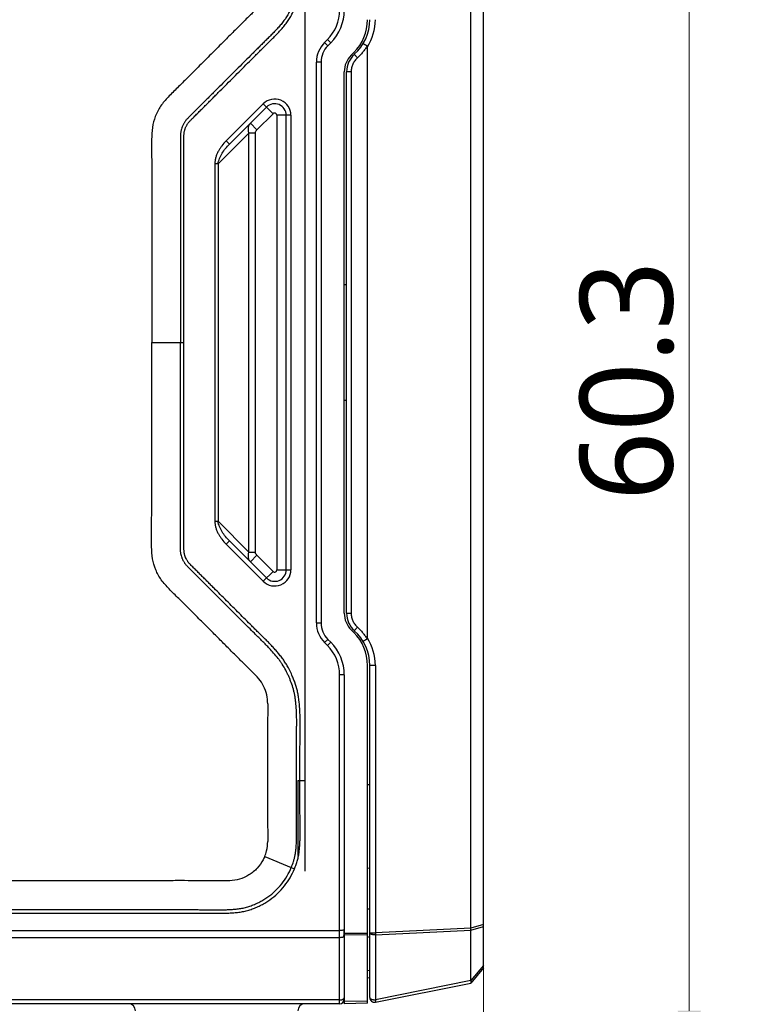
# Model space of a CAD drawing. Extents: x -434 to -60, y 236 to 507.
# Tile 12 of 22: x -203 to -172, y 278 to 320. Entities that reach past the tile are written whole.
import ezdxf

# ---------------------------------------------------------------- set-up
doc = ezdxf.new("R2010")
doc.units = 0
doc.header["$MEASUREMENT"] = 0
doc.layers.get('0').update_dxf_attribs({"linetype": 'CONTINUOUS'})
doc.layers.get('Defpoints').update_dxf_attribs({"linetype": 'CONTINUOUS'})
doc.layers.add('20_ALL_FEATURES', color=7, linetype='CONTINUOUS')
doc.styles.add('尺寸值样式', font='Roboto-Regular.ttf', dxfattribs={"height": 4})
doc.dimstyles.new('1直线标注', dxfattribs={"dimtxt": 4, "dimasz": 3, "dimexe": 2.5, "dimexo": 0, "dimtad": 1, "dimdec": 1, "dimdsep": 46, "dimtxsty": '尺寸值样式', "dimcen": 0, "dimclrd": 8, "dimclre": 8, "dimclrt": 7, "dimadec": 0, "dimazin": 0, "dimtp": 0.001, "dimtm": 0.001, "dimtfac": 1, "dimtdec": 1, "dimtmove": 0, "dimatfit": 0, "dimldrblk": '_FILLED', "dimfxl": 1, "dimtolj": 1, "dimlwd": 15, "dimlwe": 15, "dimarcsym": 0})

# ---------------------------------------------------------------- blocks, each defined once
blk = doc.blocks.new('*D689')
at = {"color": 8, "lineweight": 15}
for p, q in [((-229.086, 285.584), (-229.086, 257.581)), ((-183.197, 280.561), (-183.197, 257.581)), ((-186.197, 260.081), (-226.086, 260.081))]:
    blk.add_line(p, q, dxfattribs=at)
at = {"color": 8}
for points in [[(-226.086, 260.581), (-226.086, 259.581), (-229.086, 260.081)], [(-186.197, 259.581), (-186.197, 260.581), (-183.197, 260.081)]]:
    blk.add_solid(points, dxfattribs=at)
at = {"layer": 'Defpoints', "color": 0}
for p in [(-229.086, 285.584), (-183.197, 280.561), (-229.086, 260.081)]:
    blk.add_point(p, dxfattribs=at)
at = {"color": 7, "insert": (-206.141, 262.761), "char_height": 4, "attachment_point": 5, "style": '尺寸值样式'}
blk.add_mtext('\\A1;45.9{}{{\\H0.7x;}{}}', dxfattribs=at)
blk = doc.blocks.new('_FILLED')
at = {"color": 0, "linetype": 'ByBlock'}
blk.add_solid([(0, 0), (-1, 0.167), (-1, -0.167)], dxfattribs=at)
blk = doc.blocks.new('*D690')
at = {"color": 8, "lineweight": 15}
for p, q in [((-189.197, 334.65), (-171.824, 334.65)), ((-174.324, 331.65), (-174.324, 277.353)), ((-218.368, 274.353), (-171.824, 274.353))]:
    blk.add_line(p, q, dxfattribs=at)
at = {"color": 8}
for points in [[(-173.824, 331.65), (-174.824, 331.65), (-174.324, 334.65)], [(-174.824, 277.353), (-173.824, 277.353), (-174.324, 274.353)]]:
    blk.add_solid(points, dxfattribs=at)
at = {"layer": 'Defpoints', "color": 0}
for p in [(-189.197, 334.65), (-218.368, 274.353), (-174.324, 274.353)]:
    blk.add_point(p, dxfattribs=at)
at = {"color": 7, "insert": (-177.004, 304.501), "char_height": 4, "attachment_point": 5, "rotation": 90, "style": '尺寸值样式'}
blk.add_mtext('\\A1;60.3{}{{\\H0.7x;}{}}', dxfattribs=at)

msp = doc.modelspace()

# ---------------------------------------------------------------- linework, layer by layer
at = {"layer": '20_ALL_FEATURES'}
for p, q in [((-183.1969, 279.1999), (-183.1969, 333.0999)), ((-183.7362, 280.9061), (-183.7362, 331.3937)), ((-190.8969, 325.0216), (-190.8969, 283.3688)), ((-189.9241, 319.2056), (-190.0455, 319.0842)), ((-189.7827, 319.0641), (-189.9241, 319.2056)), ((-190.0455, 319.0842), (-189.904, 318.9428)), ((-189.904, 318.9428), (-189.7827, 319.0641)), ((-188.1969, 293.4093), (-188.1969, 318.8906)), ((-188.904, 318.5286), (-188.7827, 318.6499)), ((-188.631, 318.4204), (-188.7658, 318.5715)), ((-190.1969, 318.2357), (-190.3969, 318.2357)), ((-190.3969, 294.0641), (-190.3969, 318.2357)), ((-190.1969, 318.2357), (-190.1969, 294.0641)), ((-189.1969, 294.4784), (-189.1969, 317.8215)), ((-188.8969, 317.8215), (-189.0969, 317.8215)), ((-189.0969, 294.4784), (-189.0969, 317.8215)), ((-188.8969, 317.8215), (-188.8969, 294.4784)), ((-192.6919, 316.4378), (-194.2848, 314.8449)), ((-192.5505, 316.2964), (-194.1434, 314.7035)), ((-192.2676, 316.0135), (-192.6919, 316.4378)), ((-192.9605, 315.3206), (-192.2677, 316.0135)), ((-191.4969, 315.9428), (-192.0969, 315.9428)), ((-192.0969, 315.9428), (-192.0969, 296.3571)), ((-191.6969, 296.357), (-191.6969, 315.9428)), ((-191.4969, 315.9428), (-191.4969, 296.357)), ((-193.2434, 315.6035), (-192.9605, 315.3206)), ((-194.6384, 313.855), (-193.3141, 315.1792)), ((-193.0313, 315.1792), (-193.3141, 315.1792)), ((-193.3141, 297.1206), (-193.3141, 315.1792)), ((-193.0313, 315.1792), (-193.0313, 297.1206)), ((-194.2848, 314.8449), (-194.1434, 314.7035)), ((-194.6384, 313.855), (-194.7798, 313.855)), ((-194.7798, 313.855), (-194.7798, 298.4449)), ((-194.6384, 313.855), (-194.6384, 298.4449)), ((-189.1969, 308.6499), (-189.0969, 308.6499)), ((-197.4973, 306.1499), (-196.1073, 306.1499)), ((-189.0969, 303.6499), (-189.1969, 303.6499)), ((-194.7798, 298.4449), (-194.6384, 298.4449)), ((-193.3141, 297.1206), (-194.6384, 298.4449)), ((-194.1434, 297.5964), (-194.2848, 297.455)), ((-194.1434, 297.5964), (-192.5505, 296.0035)), ((-194.2848, 297.455), (-192.6919, 295.8621)), ((-193.3141, 297.1206), (-193.0313, 297.1206)), ((-192.9605, 296.9792), (-193.2434, 296.6964)), ((-192.2676, 296.2863), (-192.9605, 296.9792)), ((-192.6919, 295.8621), (-192.2676, 296.2863)), ((-192.0969, 296.357), (-191.4969, 296.357)), ((-189.0969, 294.4784), (-188.8969, 294.4784)), ((-190.3969, 294.0641), (-190.1969, 294.0641)), ((-188.904, 293.7713), (-188.7827, 293.6499)), ((-188.7658, 293.7284), (-188.631, 293.8795)), ((-189.904, 293.357), (-190.0455, 293.2156)), ((-189.904, 293.357), (-189.7827, 293.2357)), ((-190.0455, 293.2156), (-189.9241, 293.0943)), ((-189.9241, 293.0943), (-189.7827, 293.2357)), ((-188.1969, 277.6761), (-188.1969, 292.2357)), ((-187.8577, 292.2357), (-188.0969, 292.2357)), ((-188.0969, 277.9139), (-188.0969, 292.2357)), ((-187.8577, 292.2357), (-187.8577, 280.7122)), ((-189.1969, 291.8215), (-189.3969, 291.8215)), ((-189.3969, 277.6499), (-189.3969, 291.8215)), ((-189.1969, 291.8215), (-189.1969, 277.6499)), ((-191.1969, 287.2782), (-190.8969, 287.2782)), ((-191.1969, 287.2782), (-191.1969, 284.0419)), ((-188.1969, 287.1054), (-188.0969, 287.1058)), ((-188.1969, 287.1054), (-188.0969, 287.1058)), ((-192.6265, 283.999), (-191.4794, 283.5253)), ((-191.4794, 283.5253), (-191.3424, 283.4692)), ((-188.0969, 283.4959), (-188.1969, 283.4821)), ((-188.0969, 281.7334), (-188.1969, 281.7301)), ((-183.1969, 281.0607), (-183.7362, 280.9061)), ((-183.7362, 280.8198), (-183.1969, 280.9757)), ((-208.419, 280.8041), (-189.3969, 280.8041)), ((-208.419, 280.5121), (-189.3969, 280.5121)), ((-189.1969, 280.6971), (-188.1969, 280.6971)), ((-188.1969, 280.6194), (-189.1969, 280.6077)), ((-188.1969, 280.5228), (-188.0969, 280.5446)), ((-188.0969, 280.7122), (-187.8577, 280.7122)), ((-183.7362, 280.9061), (-187.8577, 280.7122)), ((-187.8577, 280.6245), (-183.7362, 280.8198)), ((-187.8577, 280.6245), (-187.8577, 277.8262)), ((-183.7363, 278.6488), (-183.7362, 280.8198)), ((-183.1969, 279.3051), (-183.7363, 278.6488)), ((-188.0969, 279.0876), (-188.1969, 279.0736)), ((-183.1969, 279.1999), (-183.7362, 278.5421)), ((-188.1969, 278.7717), (-188.0969, 278.7858)), ((-183.7363, 278.6488), (-187.8577, 277.8262)), ((-187.8577, 277.7178), (-183.7363, 278.5421)), ((-189.3969, 277.6499), (-211.4585, 277.6499)), ((-189.3969, 277.8158), (-209.5359, 277.8158)), ((-189.1969, 277.7605), (-188.1969, 277.7722)), ((-188.1969, 277.6761), (-189.1969, 277.6499))]:
    msp.add_line(p, q, dxfattribs=at)
for centre, radius, start, end in [((-191.1969, 320.4784), 1.8, 315, 0), ((-191.1969, 320.4784), 2, 315, 0), ((-190.1969, 320.0641), 2, 315, 0), ((-190.0969, 320.0641), 2, 311.72677, 0), ((-190.0574, 320.064), 2.1997, 327.75881, 0.00297), ((-189.1969, 318.2357), 1.2, 135, 180), ((-189.1969, 318.2357), 1, 135, 180), ((-188.1969, 317.8215), 1, 135, 180), ((-188.0969, 317.8215), 1, 131.72677, 180), ((-192.1969, 315.9428), 0.7, 359.99997, 135.00003), ((-192.1969, 315.9428), 0.5, 0, 135), ((-192.1969, 315.9428), 0.1, 0.0043, 135.02929), ((-192.1969, 296.357), 0.7, 224.99997, 0.00003), ((-192.1969, 296.357), 0.5, 225, 0), ((-192.1969, 296.357), 0.1, 225.00448, 0.03554), ((-188.1969, 294.4784), 1, 180, 225), ((-188.0969, 294.4784), 1, 180, 228.27323), ((-189.1969, 294.0641), 1.2, 180, 225), ((-189.1969, 294.0641), 1, 180, 225), ((-190.0969, 292.2357), 2, 0, 48.27323), ((-190.1969, 292.2357), 2, 0, 45), ((-190.0571, 292.2359), 2.1994, 359.99545, 32.24343), ((-191.1969, 291.8215), 1.8, 0, 45), ((-191.1969, 291.8215), 2, 0, 45), ((370.6821, 287.6155), 563.1869, 179.69803, 180.302253), ((-190.9416, 280.6859), 1.7351, 0.549, 4.85839), ((-190.9004, 280.6861), 1.6939, 355.08316, 0.37405), ((-190.9206, 280.6863), 1.7141, 0.36294, 0.54384), ((-198.4969, 277.3499), 0.3, 0, 90), ((-190.8969, 277.3499), 0.3, 90, 180), ((-189.3969, 277.8499), 0.2, 270, 0), ((-187.8969, 277.9139), 0.2, 180, 281.30993)]:
    msp.add_arc(centre, radius, start, end, dxfattribs=at)
for points, knots in [([(-193.0722, 330.3674), (-192.9466, 330.3159), (-192.7023, 330.1945), (-192.3651, 329.9633), (-192.0628, 329.6881), (-191.8011, 329.3739), (-191.5871, 329.0253), (-191.4491, 328.7136), (-191.3642, 328.4555), (-191.3153, 328.258), (-191.2841, 328.0563), (-191.2649, 327.8516), (-191.2541, 327.6448), (-191.2491, 327.4366), (-191.2498, 327.2624), (-191.2505, 327.1223), (-191.2511, 326.9818), (-191.2519, 326.8061), (-191.2527, 326.5952), (-191.2535, 326.3844), (-191.2543, 326.1032), (-191.2552, 325.7518), (-191.2559, 325.3301), (-191.2562, 324.9084), (-191.2562, 324.4868), (-191.2559, 324.0651), (-191.2553, 323.6434), (-191.2544, 323.292), (-191.2536, 323.0108), (-191.2529, 322.8), (-191.2521, 322.5891), (-191.2511, 322.3783), (-191.2502, 322.1679), (-191.2489, 321.9584), (-191.2532, 321.75), (-191.2634, 321.5431), (-191.2815, 321.338), (-191.3109, 321.136), (-191.3574, 320.9379), (-191.4202, 320.7441), (-191.4956, 320.5541), (-191.5812, 320.3688), (-191.6798, 320.1908), (-191.7939, 320.0221), (-191.9208, 319.8613), (-192.0564, 319.7055), (-192.1977, 319.5534), (-192.3446, 319.405), (-192.4944, 319.2579), (-192.6441, 319.1095), (-192.7939, 318.9611), (-192.9436, 318.8125), (-193.0931, 318.6637), (-193.2923, 318.4653), (-193.5411, 318.2171), (-193.8393, 317.919), (-194.1374, 317.6208), (-194.4354, 317.3226), (-194.6837, 317.0741), (-194.8825, 316.8753), (-195.0316, 316.7263), (-195.1807, 316.5774), (-195.3299, 316.4285), (-195.4791, 316.2797), (-195.6036, 316.1558), (-195.7032, 316.0567), (-195.7781, 315.9822), (-195.8405, 315.9198), (-195.8903, 315.8694), (-195.9278, 315.8309), (-195.9655, 315.7914), (-196.0035, 315.7498), (-196.0406, 315.705), (-196.0743, 315.6572), (-196.1048, 315.608), (-196.1331, 315.5582), (-196.1595, 315.5064), (-196.1901, 315.4351), (-196.2133, 315.3612), (-196.232, 315.2865), (-196.2433, 315.2292), (-196.2505, 315.1713), (-196.2539, 315.1143), (-196.2555, 315.0591), (-196.2567, 314.9875), (-196.2572, 314.8989), (-196.2573, 314.7579), (-196.2569, 314.582), (-196.2566, 314.3712), (-196.2563, 314.1604), (-196.256, 313.9496), (-196.2558, 313.7388), (-196.2556, 313.5281), (-196.2554, 313.247), (-196.2552, 312.8957), (-196.255, 312.4741), (-196.255, 312.0525), (-196.255, 311.6309), (-196.255, 311.0687), (-196.2552, 310.3661), (-196.2553, 309.5228), (-196.2554, 308.6796), (-196.2554, 307.8364), (-196.2554, 306.9932), (-196.2553, 306.431), (-196.2553, 306.1499)], [0, 0, 0, 0, 0.0151679, 0.0303443, 0.0455233, 0.0606901, 0.0758593, 0.0910555, 0.09864, 0.1061826, 0.1137521, 0.1214123, 0.1291336, 0.136876, 0.1446684, 0.1485933, 0.1525178, 0.1603672, 0.1682166, 0.1760659, 0.1839152, 0.1996139, 0.2153124, 0.231011, 0.2467096, 0.2624082, 0.2781068, 0.2938056, 0.3016551, 0.3095046, 0.3173537, 0.3252035, 0.3330536, 0.3408562, 0.3485983, 0.3563246, 0.3639943, 0.3715779, 0.3791117, 0.3866834, 0.3943126, 0.4019213, 0.409472, 0.4170126, 0.4246397, 0.432334, 0.4400691, 0.4478237, 0.4556619, 0.4635135, 0.4713648, 0.4792157, 0.4870663, 0.4949165, 0.5106159, 0.526314, 0.5420109, 0.5577066, 0.5734012, 0.5812482, 0.5890949, 0.5969413, 0.6047875, 0.6126335, 0.6204792, 0.6244021, 0.6283318, 0.6322752, 0.6342555, 0.636249, 0.6382699, 0.6403584, 0.6425456, 0.6447571, 0.6468857, 0.6490037, 0.6511601, 0.653366, 0.6576707, 0.6597866, 0.6619688, 0.6641808, 0.6663054, 0.6683436, 0.6703434, 0.6743034, 0.6782419, 0.6860927, 0.6939399, 0.7017871, 0.7096344, 0.7174817, 0.725329, 0.7331763, 0.7488711, 0.764566, 0.780261, 0.7959562, 0.8116515, 0.8430425, 0.8744341, 0.9058257, 0.9372172, 0.9686087, 1, 1, 1, 1]), ([(-196.1072, 306.1499), (-196.1072, 306.431), (-196.1072, 306.9932), (-196.1072, 307.8364), (-196.1072, 308.6796), (-196.1072, 309.5228), (-196.107, 310.366), (-196.1069, 311.0687), (-196.1068, 311.6309), (-196.1068, 312.0525), (-196.1069, 312.4741), (-196.107, 312.8957), (-196.1072, 313.2471), (-196.1075, 313.5282), (-196.1076, 313.739), (-196.1079, 313.9498), (-196.1081, 314.1606), (-196.1084, 314.3714), (-196.1087, 314.5822), (-196.1091, 314.7578), (-196.1091, 314.8806), (-196.1088, 314.9507), (-196.1083, 315.0031), (-196.1074, 315.0551), (-196.1059, 315.1065), (-196.103, 315.1568), (-196.0969, 315.2061), (-196.0872, 315.2548), (-196.075, 315.3034), (-196.061, 315.3516), (-196.0446, 315.3985), (-196.025, 315.444), (-196.0024, 315.4884), (-195.9776, 315.5321), (-195.9512, 315.5745), (-195.9227, 315.6151), (-195.8909, 315.6535), (-195.8566, 315.6909), (-195.8209, 315.7283), (-195.7845, 315.7657), (-195.7353, 315.8154), (-195.6733, 315.8774), (-195.5987, 315.9517), (-195.4991, 316.0508), (-195.3746, 316.1748), (-195.2253, 316.3236), (-195.076, 316.4726), (-194.9269, 316.6215), (-194.7777, 316.7706), (-194.579, 316.9693), (-194.3306, 317.2178), (-194.0326, 317.5161), (-193.7346, 317.8142), (-193.4364, 318.1123), (-193.1877, 318.3604), (-192.9886, 318.5587), (-192.8391, 318.7074), (-192.6896, 318.8559), (-192.5399, 319.0042), (-192.3901, 319.1526), (-192.2394, 319.3006), (-192.0905, 319.4512), (-191.9459, 319.6068), (-191.8061, 319.7675), (-191.6736, 319.9354), (-191.5534, 320.1132), (-191.4494, 320.301), (-191.3594, 320.4955), (-191.2805, 320.6945), (-191.2144, 320.8986), (-191.1654, 321.1077), (-191.1344, 321.3197), (-191.1156, 321.5322), (-191.1051, 321.7445), (-191.1007, 321.9565), (-191.102, 322.168), (-191.103, 322.379), (-191.1039, 322.5897), (-191.1047, 322.8005), (-191.1054, 323.0113), (-191.1063, 323.2924), (-191.1071, 323.6437), (-191.1078, 324.0652), (-191.1081, 324.4868), (-191.1081, 324.9084), (-191.1077, 325.33), (-191.107, 325.7515), (-191.1062, 326.1028), (-191.1053, 326.3839), (-191.1046, 326.5947), (-191.1038, 326.8054), (-191.1029, 327.0162), (-191.1018, 327.2273), (-191.1009, 327.4388), (-191.106, 327.6508), (-191.1172, 327.8632), (-191.1371, 328.0757), (-191.17, 328.2876), (-191.2216, 328.496), (-191.2885, 328.6998), (-191.3689, 328.8984), (-191.493, 329.1555), (-191.6804, 329.4606), (-191.9553, 329.7907), (-192.2729, 330.0799), (-192.6271, 330.3228), (-192.8839, 330.4503), (-193.016, 330.5045)], [0, 0, 0, 0, 0.0311879, 0.0623757, 0.0935635, 0.1247512, 0.155939, 0.187127, 0.2027211, 0.2183153, 0.2339095, 0.2495038, 0.2650982, 0.2728954, 0.2806927, 0.2884899, 0.2962872, 0.3040844, 0.3118817, 0.3196772, 0.3235685, 0.3255109, 0.3274489, 0.3293791, 0.3312895, 0.3331527, 0.334965, 0.3367948, 0.3386633, 0.3405246, 0.3423574, 0.3441736, 0.3460189, 0.347886, 0.3497473, 0.35156, 0.353387, 0.3552702, 0.3571896, 0.359123, 0.3610632, 0.364952, 0.3688475, 0.3727465, 0.3805445, 0.3883424, 0.3961402, 0.4039379, 0.4117354, 0.4195328, 0.4351273, 0.4507212, 0.4663145, 0.4819072, 0.4974993, 0.5052951, 0.5130907, 0.5208862, 0.5286814, 0.5364765, 0.5442782, 0.5521207, 0.5599727, 0.5678443, 0.5757477, 0.5836915, 0.5916312, 0.5995442, 0.6074475, 0.6153767, 0.623323, 0.6312463, 0.6391296, 0.646986, 0.6548348, 0.6626541, 0.6704499, 0.6782459, 0.6860423, 0.6938384, 0.7016346, 0.7172269, 0.7328194, 0.7484119, 0.7640044, 0.7795969, 0.7951894, 0.8107818, 0.8185781, 0.8263743, 0.8341705, 0.8419667, 0.8497629, 0.8575871, 0.8654357, 0.8732946, 0.8811826, 0.8891125, 0.8970547, 0.9049779, 0.9128936, 0.9208088, 0.9366435, 0.9524812, 0.9683161, 0.9841542, 1, 1, 1, 1]), ([(-192.4969, 321.7143), (-192.4973, 321.5741), (-192.5353, 321.2891), (-192.6923, 320.8885), (-192.9603, 320.5372), (-193.2978, 320.2185), (-193.66, 319.8522), (-194.0687, 319.4455), (-194.5198, 318.9937), (-194.9996, 318.5137), (-195.4834, 318.03), (-195.9475, 317.5676), (-196.3809, 317.1372), (-196.78, 316.7452), (-197.1289, 316.3516), (-197.356, 315.9025), (-197.4875, 315.4138), (-197.5058, 314.8841), (-197.4996, 314.3089), (-197.4981, 313.6723), (-197.4962, 312.9684), (-197.4957, 312.1867), (-197.4958, 311.3148), (-197.4966, 310.3325), (-197.4973, 309.2284), (-197.4974, 308.0218), (-197.4973, 306.9819), (-197.4973, 306.3527), (-197.4973, 306.1499)], [0, 0, 0, 0, 0.0240998, 0.0488601, 0.0730723, 0.099331, 0.12862, 0.1615933, 0.1984281, 0.2383322, 0.2782434, 0.3160017, 0.3509345, 0.3831845, 0.4122557, 0.4407963, 0.468823, 0.4985413, 0.5314876, 0.5677851, 0.6079192, 0.6524674, 0.7021178, 0.7577731, 0.8212907, 0.8918664, 0.965146, 1, 1, 1, 1]), ([(-188.2114, 318.9307), (-188.2401, 318.8835), (-188.3005, 318.7909), (-188.4016, 318.6594), (-188.5107, 318.5345), (-188.5899, 318.4573), (-188.631, 318.4204)], [0, 0, 0, 0, 0.2500042, 0.5000023, 0.7500036, 1, 1, 1, 1]), ([(-188.2114, 318.9307), (-188.2225, 318.9375), (-188.2444, 318.9506), (-188.2763, 318.9694), (-188.306, 318.9863), (-188.3322, 319.0008), (-188.3515, 319.011), (-188.3644, 319.0174), (-188.3721, 319.021), (-188.3781, 319.0236), (-188.3828, 319.0253), (-188.3856, 319.0261), (-188.3874, 319.0261), (-188.3877, 319.0257)], [0, 0, 0, 0, 0.194303, 0.3811162, 0.5532884, 0.7042147, 0.828155, 0.8785068, 0.9204666, 0.953672, 0.9778728, 0.993036, 1, 1, 1, 1]), ([(-188.2114, 318.9307), (-188.2098, 318.9298), (-188.2069, 318.9274), (-188.2013, 318.9199), (-188.1976, 318.9071), (-188.1969, 318.896), (-188.1969, 318.8905)], [0, 0, 0, 0, 0.1251049, 0.2503034, 0.6243458, 1, 1, 1, 1]), ([(-188.631, 318.4204), (-188.6519, 318.4016), (-188.6918, 318.3618), (-188.7441, 318.2956), (-188.7894, 318.2244), (-188.8278, 318.1492), (-188.8586, 318.0706), (-188.8809, 317.9892), (-188.8941, 317.9058), (-188.8969, 317.8496), (-188.8969, 317.8215)], [0, 0, 0, 0, 0.1249989, 0.2499922, 0.3749895, 0.4999866, 0.6249852, 0.7499855, 0.8749947, 1, 1, 1, 1]), ([(-193.2434, 315.6035), (-193.2545, 315.5923), (-193.2754, 315.5682), (-193.3015, 315.5273), (-193.3221, 315.4816), (-193.3367, 315.431), (-193.3449, 315.3754), (-193.345, 315.2897), (-193.3297, 315.2234), (-193.3141, 315.1792)], [0, 0, 0, 0, 0.1042643, 0.2102176, 0.3197044, 0.4347455, 0.557447, 0.6903391, 1, 1, 1, 1]), ([(-193.0313, 315.1792), (-193.0311, 315.1927), (-193.0264, 315.2196), (-193.01, 315.2567), (-192.9879, 315.2908), (-192.9701, 315.3111), (-192.9605, 315.3206)], [0, 0, 0, 0, 0.2494424, 0.4995663, 0.7497892, 1, 1, 1, 1]), ([(-194.2848, 314.8449), (-194.3515, 314.7781), (-194.4452, 314.6713), (-194.5536, 314.5167), (-194.6258, 314.3948), (-194.6881, 314.2674), (-194.7375, 314.1344), (-194.7706, 313.9965), (-194.7793, 313.9022), (-194.7798, 313.855)], [0, 0, 0, 0, 0.2501509, 0.3749237, 0.4998759, 0.6251939, 0.7502674, 0.8749319, 1, 1, 1, 1]), ([(-194.6384, 313.855), (-194.6283, 313.9337), (-194.5936, 314.0511), (-194.5245, 314.1982), (-194.441, 314.3439), (-194.3178, 314.5167), (-194.2037, 314.6431), (-194.1434, 314.7035)], [0, 0, 0, 0, 0.2388053, 0.3629518, 0.4890575, 0.7432442, 1, 1, 1, 1]), ([(-192.4969, 290.5837), (-192.4968, 290.7109), (-192.5288, 290.9717), (-192.6601, 291.3408), (-192.8769, 291.6759), (-193.1723, 291.9576), (-193.4779, 292.2657), (-193.81, 292.5959), (-194.166, 292.9523), (-194.5505, 293.3369), (-194.9658, 293.7526), (-195.41, 294.1969), (-195.8698, 294.655), (-196.3187, 295.1017), (-196.7358, 295.5096), (-197.097, 295.9047), (-197.3369, 296.3506), (-197.4817, 296.8351), (-197.5052, 297.3627), (-197.501, 297.928), (-197.4995, 298.5432), (-197.4978, 299.2063), (-197.4967, 299.9216), (-197.496, 300.6935), (-197.4959, 301.5264), (-197.4962, 302.4242), (-197.4967, 303.3921), (-197.4973, 304.4354), (-197.4973, 305.3632), (-197.4973, 305.9436), (-197.4973, 306.1499)], [0, 0, 0, 0, 0.0218564, 0.0446941, 0.0667916, 0.0897199, 0.1146129, 0.1414159, 0.1701733, 0.2011771, 0.2348686, 0.2711409, 0.3091274, 0.3464093, 0.3799211, 0.4094971, 0.4379172, 0.4661443, 0.4956228, 0.5282034, 0.5633941, 0.601295, 0.6421672, 0.6862953, 0.7339391, 0.7852776, 0.8405676, 0.9002718, 0.9645456, 1, 1, 1, 1]), ([(-191.4795, 283.5253), (-191.4446, 283.6104), (-191.3965, 283.7398), (-191.3455, 283.9173), (-191.3144, 284.0546), (-191.2914, 284.1958), (-191.275, 284.338), (-191.2639, 284.4765), (-191.2568, 284.6061), (-191.2524, 284.7236), (-191.2502, 284.8288), (-191.2495, 284.9247), (-191.2497, 285.015), (-191.2502, 285.1031), (-191.2508, 285.2202), (-191.2515, 285.3673), (-191.2523, 285.5448), (-191.2533, 285.7834), (-191.2543, 286.0838), (-191.2553, 286.4462), (-191.256, 286.8106), (-191.2564, 287.1761), (-191.2564, 287.5417), (-191.2561, 287.9065), (-191.2554, 288.2696), (-191.2543, 288.6302), (-191.2531, 288.9285), (-191.2519, 289.1652), (-191.2508, 289.341), (-191.2497, 289.5154), (-191.2484, 289.6903), (-191.2473, 289.8748), (-191.2499, 290.0413), (-191.2553, 290.193), (-191.2617, 290.325), (-191.2711, 290.4676), (-191.2843, 290.6171), (-191.3021, 290.7695), (-191.3253, 290.9208), (-191.3551, 291.0685), (-191.4033, 291.2596), (-191.4643, 291.446), (-191.5349, 291.6286), (-191.5918, 291.7642), (-191.6527, 291.8979), (-191.7406, 292.0733), (-191.8406, 292.2442), (-191.9543, 292.4093), (-192.0767, 292.5716), (-192.2321, 292.758), (-192.4088, 292.9536), (-192.5425, 293.0939), (-192.6367, 293.1888), (-192.7006, 293.2521), (-192.7629, 293.3132), (-192.8452, 293.3941), (-192.9483, 293.4957), (-193.1142, 293.6595), (-193.3229, 293.8663), (-193.5747, 294.1167), (-193.8284, 294.3698), (-194.084, 294.6252), (-194.3413, 294.8827), (-194.6003, 295.142), (-194.8607, 295.4028), (-195.1226, 295.6647), (-195.3417, 295.8834), (-195.5177, 296.0588), (-195.6497, 296.1903), (-195.7588, 296.2985), (-195.8426, 296.3822), (-195.8988, 296.4391), (-195.9475, 296.4894), (-195.9881, 296.5329), (-196.0216, 296.5716), (-196.0502, 296.6084), (-196.0765, 296.6464), (-196.1019, 296.687), (-196.1268, 296.7301), (-196.1502, 296.7748), (-196.1715, 296.8205), (-196.1961, 296.8831), (-196.2156, 296.9473), (-196.2313, 297.0109), (-196.2406, 297.0565), (-196.2475, 297.1017), (-196.2519, 297.1502), (-196.2546, 297.2061), (-196.2562, 297.2727), (-196.257, 297.3506), (-196.2575, 297.4699), (-196.2572, 297.6272), (-196.257, 297.8193), (-196.2567, 298.0121), (-196.2565, 298.2045), (-196.2563, 298.3967), (-196.2561, 298.6523), (-196.2558, 298.9712), (-196.2555, 299.353), (-196.2553, 299.734), (-196.2552, 300.114), (-196.255, 300.4934), (-196.2549, 300.9979), (-196.2549, 301.6274), (-196.255, 302.3816), (-196.2551, 303.1349), (-196.2553, 303.888), (-196.2554, 304.6414), (-196.2554, 305.3954), (-196.2554, 305.8983), (-196.2554, 306.1499)], [0, 0, 0, 0, 0.0112462, 0.0168714, 0.0225947, 0.0284699, 0.0343759, 0.0401121, 0.0454706, 0.0502588, 0.0545012, 0.0583579, 0.0619907, 0.0655567, 0.0691336, 0.0763264, 0.0835676, 0.0908523, 0.1055339, 0.1203337, 0.135214, 0.1501375, 0.1650667, 0.179964, 0.1947919, 0.2095129, 0.2240896, 0.2313121, 0.2384845, 0.245602, 0.2526604, 0.2598947, 0.2681863, 0.2730394, 0.2784714, 0.2843575, 0.2905351, 0.2968445, 0.3031301, 0.3092669, 0.3152828, 0.3272426, 0.3332411, 0.3392431, 0.3452388, 0.3512207, 0.3632452, 0.3694366, 0.3757459, 0.3881239, 0.3991241, 0.4079992, 0.4118545, 0.4154849, 0.4190126, 0.4225345, 0.4296096, 0.4367254, 0.4510731, 0.4655657, 0.4801915, 0.4949387, 0.5097954, 0.5247498, 0.5397901, 0.5549045, 0.5700811, 0.577689, 0.5853081, 0.5928919, 0.5964971, 0.5998042, 0.602681, 0.6050644, 0.607091, 0.6089354, 0.6107739, 0.6127433, 0.6148009, 0.6168629, 0.6189136, 0.6209644, 0.6250942, 0.6271104, 0.6289849, 0.6307891, 0.6327091, 0.6349331, 0.6376418, 0.6408643, 0.6444668, 0.6522429, 0.6601204, 0.6679846, 0.6758361, 0.6836752, 0.6915025, 0.7071233, 0.7227022, 0.7382429, 0.7537491, 0.7692246, 0.7846729, 0.815503, 0.8462674, 0.8769937, 0.9077093, 0.9384417, 0.9692064, 1, 1, 1, 1]), ([(-191.3424, 283.4692), (-191.3178, 283.5291), (-191.2712, 283.6503), (-191.2126, 283.8364), (-191.1678, 284.0266), (-191.1382, 284.2194), (-191.1193, 284.4127), (-191.108, 284.6059), (-191.1018, 284.7989), (-191.1012, 284.9916), (-191.1025, 285.1837), (-191.1034, 285.3756), (-191.1042, 285.5673), (-191.1052, 285.823), (-191.1063, 286.1427), (-191.1073, 286.5262), (-191.1079, 286.9098), (-191.1083, 287.4212), (-191.1079, 287.9326), (-191.1066, 288.444), (-191.1051, 288.8275), (-191.1034, 289.1471), (-191.1019, 289.4028), (-191.1005, 289.5946), (-191.0987, 289.7868), (-191.0995, 289.9794), (-191.1053, 290.1722), (-191.1183, 290.4294), (-191.1407, 290.6866), (-191.1787, 290.9424), (-191.2311, 291.1965), (-191.3066, 291.4449), (-191.399, 291.6867), (-191.5002, 291.9248), (-191.6163, 292.1569), (-191.7523, 292.3777), (-191.8641, 292.5369), (-191.9831, 292.69), (-192.107, 292.8385), (-192.235, 292.9832), (-192.366, 293.125), (-192.5001, 293.2634), (-192.6372, 293.3984), (-192.7743, 293.5328), (-192.9108, 293.6675), (-193.0472, 293.8022), (-193.2288, 293.9821), (-193.4555, 294.2074), (-193.7271, 294.4782), (-193.9984, 294.7493), (-194.2696, 295.0207), (-194.5406, 295.2921), (-194.7666, 295.5182), (-194.9474, 295.6991), (-195.0831, 295.8347), (-195.2189, 295.9702), (-195.3547, 296.1056), (-195.468, 296.2184), (-195.5587, 296.3086), (-195.6267, 296.3762), (-195.6946, 296.4437), (-195.762, 296.5113), (-195.8175, 296.568), (-195.8609, 296.6135), (-195.8918, 296.6477), (-195.9207, 296.6825), (-195.947, 296.7192), (-195.9714, 296.7574), (-196.0019, 296.8099), (-196.0293, 296.8639), (-196.0514, 296.92), (-196.0655, 296.9631), (-196.0779, 297.0071), (-196.0885, 297.0514), (-196.0971, 297.0957), (-196.1026, 297.1405), (-196.1055, 297.1861), (-196.1071, 297.2327), (-196.1081, 297.28), (-196.1088, 297.3435), (-196.1092, 297.4232), (-196.1092, 297.5189), (-196.1091, 297.6147), (-196.1089, 297.7426), (-196.1087, 297.9024), (-196.1085, 298.0942), (-196.1083, 298.286), (-196.108, 298.5418), (-196.1077, 298.8615), (-196.1074, 299.2451), (-196.1072, 299.6287), (-196.107, 300.0123), (-196.1069, 300.3959), (-196.1068, 300.9074), (-196.1068, 301.5467), (-196.1068, 302.3139), (-196.107, 303.0811), (-196.1071, 303.8483), (-196.1072, 304.6155), (-196.1073, 305.3827), (-196.1073, 305.8942), (-196.1073, 306.1499)], [0, 0, 0, 0, 0.0079114, 0.0158512, 0.0238074, 0.0317461, 0.0396455, 0.0475186, 0.0553786, 0.063229, 0.0710395, 0.0788459, 0.0866524, 0.0944588, 0.1100716, 0.1256844, 0.141297, 0.1569095, 0.1881341, 0.2037461, 0.2193579, 0.2349694, 0.2427746, 0.2505805, 0.2583965, 0.2662455, 0.2740979, 0.2819506, 0.297692, 0.3055964, 0.3135204, 0.3293466, 0.3372383, 0.3451225, 0.3609353, 0.3688614, 0.3767772, 0.3846676, 0.3925389, 0.4003976, 0.4082496, 0.4161046, 0.4239383, 0.4317435, 0.4395479, 0.4473528, 0.4551574, 0.470768, 0.4863798, 0.5019923, 0.5176058, 0.5332202, 0.5488354, 0.5566433, 0.5644514, 0.5722597, 0.5800682, 0.5878768, 0.5917818, 0.5956851, 0.5995842, 0.6034754, 0.6073485, 0.6092659, 0.6111472, 0.6129794, 0.6147947, 0.6166465, 0.6185181, 0.622205, 0.6240265, 0.6258738, 0.627741, 0.6296088, 0.6314358, 0.6332517, 0.635112, 0.6370191, 0.6389477, 0.6408866, 0.6447759, 0.6486733, 0.6525754, 0.6564793, 0.6642867, 0.6720941, 0.6799015, 0.6877089, 0.7033236, 0.7189384, 0.7345531, 0.7501678, 0.7657825, 0.7813972, 0.8126265, 0.8438557, 0.8750847, 0.9063136, 0.9375424, 0.9687712, 1, 1, 1, 1]), ([(-194.7798, 298.4449), (-194.7793, 298.3977), (-194.7706, 298.3034), (-194.7375, 298.1655), (-194.6881, 298.0325), (-194.6258, 297.9051), (-194.5536, 297.7832), (-194.4452, 297.6286), (-194.3515, 297.5218), (-194.2848, 297.455)], [0, 0, 0, 0, 0.1250681, 0.2497326, 0.3748061, 0.5001241, 0.6250763, 0.7498491, 1, 1, 1, 1]), ([(-194.1434, 297.5964), (-194.2037, 297.6568), (-194.3178, 297.7831), (-194.441, 297.956), (-194.5245, 298.1016), (-194.5936, 298.2488), (-194.6283, 298.3662), (-194.6384, 298.4449)], [0, 0, 0, 0, 0.2567558, 0.5109425, 0.6370482, 0.7611947, 1, 1, 1, 1]), ([(-193.3141, 297.1206), (-193.3297, 297.0765), (-193.345, 297.0102), (-193.3449, 296.9245), (-193.3367, 296.8688), (-193.3221, 296.8183), (-193.3015, 296.7725), (-193.2754, 296.7317), (-193.2545, 296.7076), (-193.2434, 296.6964)], [0, 0, 0, 0, 0.3096609, 0.442553, 0.5652545, 0.6802956, 0.7897824, 0.8957357, 1, 1, 1, 1]), ([(-192.9605, 296.9792), (-192.9701, 296.9888), (-192.9879, 297.0091), (-193.01, 297.0431), (-193.0264, 297.0803), (-193.0311, 297.1072), (-193.0313, 297.1206)], [0, 0, 0, 0, 0.2502108, 0.5004337, 0.7505576, 1, 1, 1, 1]), ([(-188.8969, 294.4784), (-188.8969, 294.4503), (-188.8941, 294.394), (-188.8809, 294.3107), (-188.8586, 294.2292), (-188.8278, 294.1506), (-188.7894, 294.0755), (-188.7441, 294.0043), (-188.6918, 293.938), (-188.6519, 293.8982), (-188.631, 293.8795)], [0, 0, 0, 0, 0.1250051, 0.2500144, 0.3750143, 0.5000133, 0.6250105, 0.7500078, 0.8750012, 1, 1, 1, 1]), ([(-188.631, 293.8795), (-188.5899, 293.8426), (-188.5105, 293.7655), (-188.4015, 293.6405), (-188.3005, 293.5089), (-188.24, 293.4164), (-188.2114, 293.3691)], [0, 0, 0, 0, 0.249995, 0.4999943, 0.7499954, 1, 1, 1, 1]), ([(-188.2114, 293.3691), (-188.2225, 293.3624), (-188.2444, 293.3492), (-188.2763, 293.3305), (-188.306, 293.3135), (-188.3322, 293.2991), (-188.3515, 293.2889), (-188.3644, 293.2824), (-188.3721, 293.2789), (-188.3781, 293.2762), (-188.3828, 293.2746), (-188.3856, 293.2738), (-188.3874, 293.2738), (-188.3877, 293.2742)], [0, 0, 0, 0, 0.194301, 0.3811124, 0.5532832, 0.7042081, 0.8281471, 0.8784984, 0.9204581, 0.9536638, 0.9778656, 0.9930317, 1, 1, 1, 1]), ([(-188.1969, 293.4094), (-188.1969, 293.4057), (-188.1972, 293.3992), (-188.1986, 293.39), (-188.2009, 293.3819), (-188.2048, 293.3745), (-188.209, 293.3706), (-188.2114, 293.3691)], [0, 0, 0, 0, 0.2503426, 0.4380977, 0.6257644, 0.8131478, 1, 1, 1, 1]), ([(-192.6265, 283.999), (-192.5946, 284.0761), (-192.5254, 284.2865), (-192.4984, 284.5076), (-192.4969, 284.6446)], [0, 0, 0, 0, 0.3780345, 1, 1, 1, 1]), ([(-192.6265, 283.999), (-192.6465, 283.9507), (-192.7314, 283.7693), (-192.9383, 283.4768), (-193.2912, 283.1872), (-193.7009, 283.0033), (-194.1389, 282.9381), (-194.5942, 282.9529), (-195.0926, 282.954), (-195.6441, 282.9531), (-196.2556, 282.9589), (-196.9347, 282.9531), (-197.6875, 282.9547), (-198.5208, 282.9551), (-199.4438, 282.9547), (-200.4685, 282.9542), (-201.6055, 282.9551), (-202.861, 282.9531), (-203.738, 282.9511), (-204.1966, 282.9498)], [0, 0, 0, 0, 0.0130464, 0.0498974, 0.0885598, 0.125861, 0.1607391, 0.1982821, 0.2396599, 0.2854031, 0.3361844, 0.392585, 0.4552329, 0.5244276, 0.6009923, 0.6860304, 0.7806853, 0.8853351, 1, 1, 1, 1]), ([(-204.1969, 281.7079), (-203.631, 281.7081), (-202.782, 281.7082), (-201.6501, 281.7079), (-200.8012, 281.7077), (-199.9523, 281.7078), (-199.1034, 281.7083), (-198.2545, 281.7088), (-197.547, 281.709), (-196.981, 281.7088), (-196.5565, 281.7084), (-196.132, 281.7078), (-195.7782, 281.707), (-195.4952, 281.7063), (-195.2829, 281.7056), (-195.0707, 281.7048), (-194.8584, 281.7039), (-194.6465, 281.703), (-194.4355, 281.7017), (-194.2258, 281.7061), (-194.0174, 281.7164), (-193.8111, 281.7347), (-193.6414, 281.7596), (-193.5081, 281.7883), (-193.3761, 281.8226), (-193.2133, 281.875), (-193.0224, 281.9513), (-192.8367, 282.0398), (-192.6576, 282.1406), (-192.429, 282.2912), (-192.1646, 282.51), (-191.8867, 282.8137), (-191.6535, 283.1529), (-191.5312, 283.3988), (-191.4794, 283.5253)], [0, 0, 0, 0, 0.1260995, 0.1891485, 0.2521956, 0.315241, 0.3782883, 0.4413383, 0.5043911, 0.5359186, 0.5674468, 0.5989757, 0.6305055, 0.64627, 0.6620359, 0.6778021, 0.693566, 0.7093374, 0.7250089, 0.7405652, 0.75608, 0.7714782, 0.7867025, 0.7942648, 0.8018483, 0.8170782, 0.8323435, 0.8476152, 0.8628671, 0.8781036, 0.9085664, 0.9390538, 0.9695355, 1, 1, 1, 1]), ([(-204.197, 281.5599), (-203.631, 281.5601), (-202.7821, 281.5602), (-201.6502, 281.5598), (-200.8013, 281.5596), (-199.9523, 281.5598), (-199.1034, 281.5603), (-198.2545, 281.5608), (-197.5471, 281.561), (-196.9812, 281.5607), (-196.5567, 281.5604), (-196.1323, 281.5598), (-195.7786, 281.559), (-195.4957, 281.5582), (-195.2834, 281.5575), (-195.0712, 281.5567), (-194.859, 281.5558), (-194.6466, 281.5548), (-194.4338, 281.5536), (-194.2203, 281.5582), (-194.0065, 281.5688), (-193.7926, 281.5878), (-193.5792, 281.6191), (-193.3689, 281.6693), (-193.1633, 281.7355), (-192.963, 281.8155), (-192.7684, 281.9084), (-192.5804, 282.0142), (-192.3401, 282.1724), (-192.0623, 282.4022), (-191.7704, 282.7213), (-191.5254, 283.0777), (-191.3969, 283.3361), (-191.3424, 283.4692)], [0, 0, 0, 0, 0.1244801, 0.1867205, 0.2489619, 0.3112041, 0.3734454, 0.4356853, 0.4979239, 0.5290426, 0.560161, 0.591279, 0.6223966, 0.6379557, 0.6535139, 0.6690721, 0.6846314, 0.7001869, 0.7157917, 0.7314522, 0.7471322, 0.7628667, 0.7786818, 0.7945353, 0.8103495, 0.8261476, 0.841943, 0.8577496, 0.8735619, 0.9051688, 0.9367697, 0.9683772, 1, 1, 1, 1]), ([(-189.2127, 280.8329), (-189.217, 280.8305), (-189.2271, 280.8261), (-189.2516, 280.8182), (-189.2894, 280.8107), (-189.3408, 280.8053), (-189.3777, 280.804), (-189.3969, 280.8041)], [0, 0, 0, 0, 0.0787878, 0.1745351, 0.4107111, 0.6930983, 1, 1, 1, 1]), ([(-189.3969, 280.5121), (-189.3777, 280.5121), (-189.3408, 280.5133), (-189.2894, 280.5187), (-189.2516, 280.5262), (-189.2271, 280.5341), (-189.217, 280.5385), (-189.2127, 280.5409)], [0, 0, 0, 0, 0.3069017, 0.5892889, 0.8254649, 0.9212122, 1, 1, 1, 1]), ([(-189.1969, 280.8512), (-189.1969, 280.8496), (-189.1977, 280.8461), (-189.201, 280.8413), (-189.2061, 280.8368), (-189.2104, 280.8342), (-189.2127, 280.8329)], [0, 0, 0, 0, 0.1930078, 0.4127496, 0.6783133, 1, 1, 1, 1]), ([(-189.2127, 280.5409), (-189.2104, 280.5423), (-189.2061, 280.545), (-189.201, 280.5496), (-189.1978, 280.5543), (-189.1969, 280.5577), (-189.1969, 280.5593)], [0, 0, 0, 0, 0.3256372, 0.59321, 0.8119726, 1, 1, 1, 1]), ([(-187.8577, 280.6245), (-187.8723, 280.6232), (-187.9016, 280.6221), (-187.9448, 280.6247), (-187.9858, 280.6313), (-188.0225, 280.6417), (-188.0535, 280.6554), (-188.0772, 280.6719), (-188.0908, 280.6883), (-188.0961, 280.7021), (-188.0969, 280.7089), (-188.0969, 280.7122)], [0, 0, 0, 0, 0.1600879, 0.3195195, 0.472173, 0.6124679, 0.7359582, 0.8401565, 0.9259068, 0.9638057, 1, 1, 1, 1]), ([(-187.8577, 280.7122), (-187.8574, 280.7047), (-187.8564, 280.6755), (-187.8566, 280.6462), (-187.8577, 280.6245)], [0, 0, 0, 0, 0.2583355, 1, 1, 1, 1]), ([(-183.7363, 280.8197), (-183.7362, 280.8338), (-183.736, 280.8626), (-183.7361, 280.8914), (-183.7362, 280.9061)], [0, 0, 0, 0, 0.4866489, 1, 1, 1, 1]), ([(-183.7363, 278.6488), (-183.7362, 278.6413), (-183.7361, 278.6269), (-183.7352, 278.6065), (-183.7343, 278.5885), (-183.7339, 278.5732), (-183.7341, 278.5622), (-183.7345, 278.5549), (-183.735, 278.5506), (-183.7355, 278.5473), (-183.7358, 278.5447), (-183.7361, 278.5431), (-183.7361, 278.5423), (-183.7363, 278.5421)], [0, 0, 0, 0, 0.211572, 0.4035987, 0.5729775, 0.7172481, 0.8341154, 0.8816724, 0.9217172, 0.9539255, 0.9777642, 0.9929721, 1, 1, 1, 1]), ([(-189.3969, 277.8158), (-189.3839, 277.8158), (-189.3583, 277.8169), (-189.3211, 277.8218), (-189.2867, 277.8299), (-189.2564, 277.8408), (-189.2314, 277.854), (-189.2123, 277.8693), (-189.2, 277.8864), (-189.1969, 277.8993), (-189.1969, 277.9052)], [0, 0, 0, 0, 0.1659726, 0.3268572, 0.4779266, 0.6151163, 0.7354903, 0.8379011, 0.9240643, 1, 1, 1, 1]), ([(-188.0969, 277.9139), (-188.0969, 277.9124), (-188.0966, 277.9064), (-188.0949, 277.9005), (-188.0931, 277.8964)], [0, 0, 0, 0, 0.2448977, 1, 1, 1, 1]), ([(-188.0931, 277.8964), (-188.0903, 277.8902), (-188.0815, 277.8779), (-188.0624, 277.8626), (-188.0373, 277.8494), (-188.007, 277.8385), (-187.9726, 277.8305), (-187.9225, 277.8238), (-187.8836, 277.8239), (-187.8577, 277.8262)], [0, 0, 0, 0, 0.0790953, 0.1731078, 0.2836069, 0.409528, 0.5481714, 0.6958041, 1, 1, 1, 1]), ([(-187.8577, 277.8262), (-187.8558, 277.8116), (-187.8533, 277.7909), (-187.8515, 277.7649), (-187.851, 277.7493), (-187.8514, 277.7367), (-187.8523, 277.7281), (-187.8536, 277.723), (-187.8548, 277.7199), (-187.8565, 277.718), (-187.8577, 277.7178)], [0, 0, 0, 0, 0.3984268, 0.5658373, 0.7080877, 0.8229044, 0.9088636, 0.9410012, 0.9662488, 1, 1, 1, 1])]:
    msp.add_open_spline(points, degree=3, knots=knots, dxfattribs=at)

# ---------------------------------------------------------------- dimensions: what is measured, and where the dimension line sits
dim = msp.add_linear_dim(base=(-174.3238, 274.3527), p1=(-189.1969, 334.6499), p2=(-218.3681, 274.3527), angle=90, text='60.3{}{{\\H0.7x;}{}}', dimstyle='1直线标注')
dim.commit()
dim.dimension.update_dxf_attribs({"geometry": '*D690', "text_midpoint": (-174.3238, 304.5013), "dimtype": 160})
dim = msp.add_linear_dim(base=(-229.0859, 260.0813), p1=(-183.1969, 280.5607), p2=(-229.0859, 285.5842), text='45.9{}{{\\H0.7x;}{}}', dimstyle='1直线标注')
dim.commit()
dim.dimension.update_dxf_attribs({"geometry": '*D689', "text_midpoint": (-206.1414, 262.7613)})

doc.saveas('drawing.dxf')
